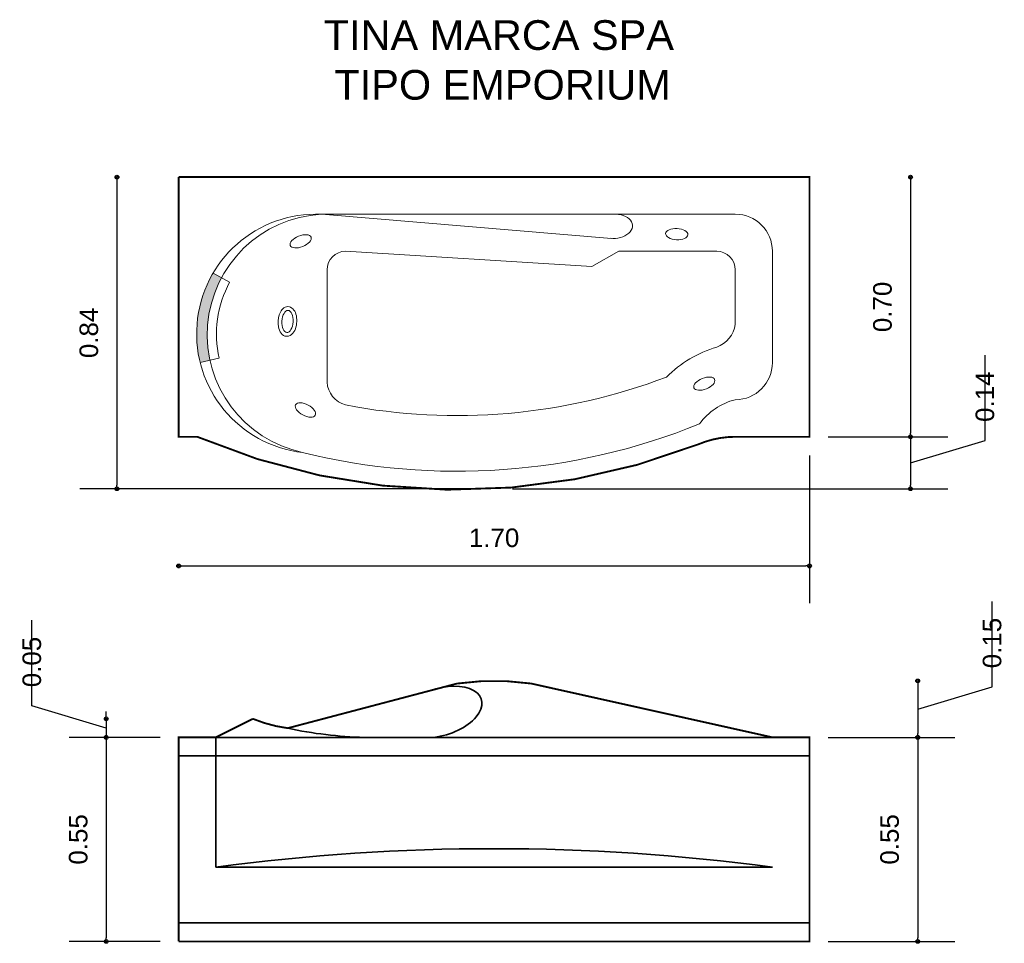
# Model space of a CAD drawing. Extents: x 171.03 to 173.69, y 182.58 to 185.07.
import ezdxf

# ---------------------------------------------------------------- set-up
doc = ezdxf.new("R2010")
doc.units = 0
doc.header["$MEASUREMENT"] = 0
doc.layers.add('CONTORNO', color=170, linetype='Continuous', lineweight=15)
for name, color, linetype, lineweight, plot in [('cotas', 3, 'Continuous', 13, False), ('muebles', 2, 'Continuous', 18, False), ('rotulos', 1, 'Continuous', 25, False), ('TRAZO', 7, 'Continuous', 35, False)]:
    doc.layers.add(name, color=color, linetype=linetype, lineweight=lineweight, plot=plot)
doc.styles.add('cotas', font='ARIAL.TTF')
doc.styles.add('rotulo', font='swissko.ttf')
doc.dimstyles.new('ISO-25', dxfattribs={"dimtxt": 2.4, "dimasz": 1, "dimexe": 1.25, "dimexo": 0.625, "dimtad": 1, "dimrnd": 0.0215, "dimtxsty": 'cotas', "dimblk": 'ORIGIN2', "dimcen": 1, "dimazin": 0, "dimtfac": 1, "dimtmove": 0, "dimatfit": 3, "dimldrblk": 'ORIGIN2', "dimfxl": 0, "dimlwe": 0, "dimarcsym": 0})

# ---------------------------------------------------------------- blocks, each defined once
blk = doc.blocks.new('_Origin2')
at = {"color": 0, "lineweight": -2}
blk.add_line((-0.5, 0), (-1, 0), dxfattribs=at)
for radius in [0.5, 0.25]:
    blk.add_circle((0, 0), radius, dxfattribs=at)
blk = doc.blocks.new('*D7')
at = {"color": 0, "linetype": 'ByBlock'}
for p, q in [((171.0668, 183.2163), (171.0668, 183.4466)), ((171.2673, 183.1562), (171.0668, 183.2163)), ((171.2673, 183.1912), (171.2673, 183.2012)), ((171.2673, 183.1812), (171.2673, 183.1312)), ((171.2673, 183.1812), (171.2673, 183.1312)), ((171.4123, 183.1312), (171.1673, 183.1312)), ((171.2673, 183.1212), (171.2673, 183.1112))]:
    blk.add_line(p, q, dxfattribs=at)
at = {"layer": 'Defpoints', "color": 0, "linetype": 'ByBlock'}
for p in [(171.6623, 183.1812), (171.2673, 183.1312), (171.4623, 183.1312)]:
    blk.add_point(p, dxfattribs=at)
at = {"color": 0, "linetype": 'ByBlock', "xscale": 0.01, "yscale": 0.01, "zscale": 0.01}
for p, rotation in [((171.2673, 183.1812), 270), ((171.2673, 183.1312), 90)]:
    blk.add_blockref('_Origin2', p, dxfattribs=dict(at, rotation=rotation))
at = {"color": 0, "linetype": 'ByBlock', "insert": (171.0668, 183.2663), "char_height": 0.05, "attachment_point": 4, "rotation": 90, "style": 'cotas'}
blk.add_mtext('0.05', dxfattribs=at)
blk = doc.blocks.new('*D5')
at = {"color": 0, "linetype": 'ByBlock'}
for p, q in [((173.6544, 183.2674), (173.6544, 183.4977)), ((173.4538, 183.2734), (173.4538, 183.1412)), ((173.4538, 183.2073), (173.6544, 183.2674)), ((173.2123, 183.1312), (173.5538, 183.1312))]:
    blk.add_line(p, q, dxfattribs=at)
at = {"layer": 'Defpoints', "color": 0, "linetype": 'ByBlock'}
for p in [(172.3123, 183.2834), (173.1623, 183.1312), (173.4538, 183.1312)]:
    blk.add_point(p, dxfattribs=at)
at = {"color": 0, "linetype": 'ByBlock', "xscale": 0.01, "yscale": 0.01, "zscale": 0.01}
for p, rotation in [((173.4538, 183.2834), 90), ((173.4538, 183.1312), 270)]:
    blk.add_blockref('_Origin2', p, dxfattribs=dict(at, rotation=rotation))
at = {"color": 0, "linetype": 'ByBlock', "insert": (173.6544, 183.3174), "char_height": 0.05, "attachment_point": 4, "rotation": 90, "style": 'cotas'}
blk.add_mtext('0.15', dxfattribs=at)
blk = doc.blocks.new('*D8')
at = {"color": 0, "linetype": 'ByBlock'}
for p, q in [((171.2673, 183.1212), (171.2673, 182.5912)), ((171.4123, 182.5812), (171.1673, 182.5812))]:
    blk.add_line(p, q, dxfattribs=at)
at = {"layer": 'Defpoints', "color": 0, "linetype": 'ByBlock'}
for p in [(171.4623, 183.1312), (171.2673, 182.5812), (171.4623, 182.5812)]:
    blk.add_point(p, dxfattribs=at)
at = {"color": 0, "linetype": 'ByBlock', "xscale": 0.01, "yscale": 0.01, "zscale": 0.01}
for p, rotation in [((171.2673, 183.1312), 90), ((171.2673, 182.5812), 270)]:
    blk.add_blockref('_Origin2', p, dxfattribs=dict(at, rotation=rotation))
at = {"color": 0, "linetype": 'ByBlock', "insert": (171.1918, 182.8562), "char_height": 0.05, "attachment_point": 5, "rotation": 90, "style": 'cotas'}
blk.add_mtext('0.55', dxfattribs=at)
blk = doc.blocks.new('*D6')
at = {"color": 0, "linetype": 'ByBlock'}
for p, q in [((173.4538, 183.1212), (173.4538, 182.5912)), ((173.2123, 182.5812), (173.5538, 182.5812))]:
    blk.add_line(p, q, dxfattribs=at)
at = {"layer": 'Defpoints', "color": 0, "linetype": 'ByBlock'}
for p in [(173.1623, 183.1312), (173.1623, 182.5812), (173.4538, 182.5812)]:
    blk.add_point(p, dxfattribs=at)
at = {"color": 0, "linetype": 'ByBlock', "xscale": 0.01, "yscale": 0.01, "zscale": 0.01}
for p, rotation in [((173.4538, 183.1312), 90), ((173.4538, 182.5812), 270)]:
    blk.add_blockref('_Origin2', p, dxfattribs=dict(at, rotation=rotation))
at = {"color": 0, "linetype": 'ByBlock', "insert": (173.3783, 182.8562), "char_height": 0.05, "attachment_point": 5, "rotation": 90, "style": 'cotas'}
blk.add_mtext('0.55', dxfattribs=at)
blk = doc.blocks.new('*D3')
at = {"color": 0, "linetype": 'ByBlock'}
for p, q in [((173.6352, 183.9313), (173.6352, 184.161)), ((173.4347, 183.8712), (173.6352, 183.9313)), ((173.4347, 183.9312), (173.4347, 183.8112)), ((172.3623, 183.8012), (173.5347, 183.8012))]:
    blk.add_line(p, q, dxfattribs=at)
at = {"layer": 'Defpoints', "color": 0, "linetype": 'ByBlock'}
for p in [(173.1623, 183.9412), (172.3123, 183.8012), (173.4347, 183.8012)]:
    blk.add_point(p, dxfattribs=at)
at = {"color": 0, "linetype": 'ByBlock', "xscale": 0.01, "yscale": 0.01, "zscale": 0.01}
for p, rotation in [((173.4347, 183.9412), 90), ((173.4347, 183.8012), 270)]:
    blk.add_blockref('_Origin2', p, dxfattribs=dict(at, rotation=rotation))
at = {"color": 0, "linetype": 'ByBlock', "insert": (173.6352, 183.9813), "char_height": 0.05, "attachment_point": 4, "rotation": 90, "style": 'cotas'}
blk.add_mtext('0.14', dxfattribs=at)
blk = doc.blocks.new('*D1')
at = {"color": 0, "linetype": 'ByBlock'}
for p, q in [((173.1623, 183.8912), (173.1623, 183.4931)), ((171.4723, 183.5931), (173.1523, 183.5931))]:
    blk.add_line(p, q, dxfattribs=at)
at = {"layer": 'Defpoints', "color": 0, "linetype": 'ByBlock'}
for p in [(171.4623, 183.9412), (173.1623, 183.9412), (173.1623, 183.5931)]:
    blk.add_point(p, dxfattribs=at)
at = {"color": 0, "linetype": 'ByBlock', "xscale": 0.01, "yscale": 0.01, "zscale": 0.01, "rotation": 180}
blk.add_blockref('_Origin2', (171.4623, 183.5931), dxfattribs=at)
at = {"color": 0, "linetype": 'ByBlock', "xscale": 0.01, "yscale": 0.01, "zscale": 0.01}
blk.add_blockref('_Origin2', (173.1623, 183.5931), dxfattribs=at)
at = {"color": 0, "linetype": 'ByBlock', "insert": (172.3123, 183.6687), "char_height": 0.05, "attachment_point": 5, "style": 'cotas'}
blk.add_mtext('1.70', dxfattribs=at)
blk = doc.blocks.new('*D4')
at = {"color": 0, "linetype": 'ByBlock'}
for p, q in [((171.2961, 184.6312), (171.2961, 183.8112)), ((172.2623, 183.8012), (171.1961, 183.8012))]:
    blk.add_line(p, q, dxfattribs=at)
at = {"layer": 'Defpoints', "color": 0, "linetype": 'ByBlock'}
for p in [(171.4623, 184.6412), (171.2961, 183.8012), (172.3123, 183.8012)]:
    blk.add_point(p, dxfattribs=at)
at = {"color": 0, "linetype": 'ByBlock', "xscale": 0.01, "yscale": 0.01, "zscale": 0.01}
for p, rotation in [((171.2961, 184.6412), 90), ((171.2961, 183.8012), 270)]:
    blk.add_blockref('_Origin2', p, dxfattribs=dict(at, rotation=rotation))
at = {"color": 0, "linetype": 'ByBlock', "insert": (171.2205, 184.2212), "char_height": 0.05, "attachment_point": 5, "rotation": 90, "style": 'cotas'}
blk.add_mtext('0.84', dxfattribs=at)
blk = doc.blocks.new('*D2')
at = {"color": 0, "linetype": 'ByBlock'}
for p, q in [((173.4347, 184.6312), (173.4347, 183.9512)), ((173.2123, 183.9412), (173.5347, 183.9412))]:
    blk.add_line(p, q, dxfattribs=at)
at = {"layer": 'Defpoints', "color": 0, "linetype": 'ByBlock'}
for p in [(173.1623, 184.6412), (173.1623, 183.9412), (173.4347, 183.9412)]:
    blk.add_point(p, dxfattribs=at)
at = {"color": 0, "linetype": 'ByBlock', "xscale": 0.01, "yscale": 0.01, "zscale": 0.01}
for p, rotation in [((173.4347, 184.6412), 90), ((173.4347, 183.9412), 270)]:
    blk.add_blockref('_Origin2', p, dxfattribs=dict(at, rotation=rotation))
at = {"color": 0, "linetype": 'ByBlock', "insert": (173.3591, 184.2912), "char_height": 0.05, "attachment_point": 5, "rotation": 90, "style": 'cotas'}
blk.add_mtext('0.70', dxfattribs=at)

msp = doc.modelspace()

# ---------------------------------------------------------------- hatches: boundary and pattern name
at = {"layer": 'muebles'}
msp.add_hatch(color=256, dxfattribs=at).paths.add_polyline_path([(171.5776, 184.3698), (171.5551, 184.3818, 0.195603), (171.5203, 184.1416), (171.5466, 184.1474, -0.178376)])

# ---------------------------------------------------------------- linework, layer by layer
at = {"layer": 'CONTORNO', "const_width": 0.005}
for points in [[(171.4623, 184.6412), (173.1623, 184.6412), (173.1623, 183.9412), (172.9623, 183.9412, 0.100956), (172.8623, 183.9208, -0.196143), (171.5123, 183.9412), (171.4623, 183.9412), (171.4623, 184.6412)], [(171.4623, 182.5812), (173.1623, 182.5812), (173.1623, 183.1312), (173.0623, 183.1312), (172.4123, 183.2762, 0.072691), (172.2123, 183.2762), (171.7564, 183.156, -0.066703), (171.6623, 183.1812), (171.5623, 183.1312), (171.4623, 183.1312), (171.4623, 182.5812)]]:
    msp.add_lwpolyline(points, format="xyb", dxfattribs=at)
at = {"layer": 'muebles'}
for p, q in [((171.833, 184.5412), (172.9623, 184.5412)), ((171.8472, 184.5408), (172.6285, 184.4758)), ((172.5753, 184.4002), (171.9123, 184.4412)), ((172.6483, 184.4412), (172.5753, 184.4002)), ((172.6483, 184.4412), (172.9123, 184.4412)), ((173.0623, 184.1412), (173.0623, 184.4412)), ((171.5996, 184.358), (171.5551, 184.3818)), ((171.8623, 184.0887), (171.8623, 184.3912)), ((172.9623, 184.244), (172.9623, 184.3912)), ((171.571, 184.1528), (171.5203, 184.1416))]:
    msp.add_line(p, q, dxfattribs=at)
for centre, radius, start, end in [((171.833, 184.219), 0.3222, 87.484, 263.4774), ((171.8639, 184.2165), 0.3247, 92.946, 258.0155), ((172.9623, 184.4412), 0.1, 0, 90), ((171.9123, 184.3912), 0.05, 90, 180), ((172.9123, 184.3912), 0.05, 0, 90), ((171.8639, 184.2165), 0.2997, 151.8379, 192.2761), ((172.886, 184.2555), 0.0772, 289.925, 351.4354), ((173.0042, 183.8749), 0.3214, 106.6117, 135.0114), ((172.9623, 184.1412), 0.1, 270, 0), ((171.9298, 184.0923), 0.0676, 183.001, 254.9792), ((172.2123, 185.5854), 1.5871, 259.1041, 290.8379), ((173.0042, 183.8749), 0.1714, 104.1442, 143.9071), ((172.2123, 185.5854), 1.7371, 256.1488, 292.0942)]:
    msp.add_arc(centre, radius, start, end, dxfattribs=at)
msp.add_ellipse((172.6353, 184.5085), major_axis=(0.05, 0.0027), ratio=0.653431, start_param=4.468592, end_param=7.853982, dxfattribs=at)
for centre, major_axis in [((171.7911, 184.468), (-0.0279, -0.0112)), ((172.8045, 184.4874), (-0.03, 0.0017)), ((171.7556, 184.252), (-0.0017, -0.03)), ((172.8787, 184.0844), (-0.0279, -0.0112)), ((171.804, 184.0134), (-0.0265, 0.0142))]:
    msp.add_ellipse(centre, major_axis=major_axis, ratio=0.499229, dxfattribs=at)
msp.add_open_spline([(171.7534, 184.212), (171.7602, 184.2116), (171.7662, 184.2154), (171.774, 184.2247), (171.7767, 184.2305), (171.7818, 184.2496), (171.7815, 184.2646), (171.7729, 184.2853), (171.7635, 184.294), (171.7424, 184.2892), (171.7368, 184.2798), (171.7304, 184.2597), (171.7296, 184.2479), (171.7339, 184.2253), (171.7404, 184.2127), (171.7534, 184.212)], degree=3, knots=[0, 0, 0, 0, 0.584394, 0.584394, 1.168788, 1.168788, 2.337576, 2.337576, 3.282962, 3.282962, 4.228347, 4.228347, 5.173733, 5.173733, 6.283185, 6.283185, 6.283185, 6.283185], dxfattribs=at)
at = {"layer": 'TRAZO'}
for p, q in [((171.5623, 182.7812), (171.5623, 183.1312)), ((171.5623, 183.1312), (173.0623, 183.1312)), ((171.4623, 183.0812), (173.1623, 183.0812)), ((171.5623, 182.7812), (173.0623, 182.7812)), ((171.4623, 182.6312), (173.1623, 182.6312))]:
    msp.add_line(p, q, dxfattribs=at)
for centre, radius, start, end in [((171.9873, 184.2062), 1.0753, 257.5984, 268.6678), ((172.3123, 177.1812), 5.65, 82.3719, 97.6281)]:
    msp.add_arc(centre, radius, start, end, dxfattribs=at)
msp.add_ellipse((172.1672, 183.1994), major_axis=(0.1111, 0.034), ratio=0.546117, start_param=4.396589, end_param=7.94634, dxfattribs=at)

# ---------------------------------------------------------------- texts
at = {"layer": 'rotulos', "style": 'rotulo'}
for s, p in [('TINA MARCA SPA', (171.8532, 184.9839)), ('TIPO EMPORIUM', (171.8819, 184.8498))]:
    msp.add_text(s, height=0.08, dxfattribs=at).set_placement(p)

# ---------------------------------------------------------------- dimensions: what is measured, and where the dimension line sits
at = {"layer": 'cotas'}
for base, p1, p2, picture, middle in [((171.2961, 183.8012), (171.4623, 184.6412), (172.3123, 183.8012), '*D4', (171.2205, 184.2212)), ((173.4347, 183.9412), (173.1623, 184.6412), (173.1623, 183.9412), '*D2', (173.3591, 184.2912)), ((173.4347, 183.8012), (173.1623, 183.9412), (172.3123, 183.8012), '*D3', (173.6352, 183.9813)), ((173.4538, 183.1312), (172.3123, 183.2834), (173.1623, 183.1312), '*D5', (173.6544, 183.3174)), ((171.2673, 183.1312), (171.6623, 183.1812), (171.4623, 183.1312), '*D7', (171.0668, 183.2663)), ((171.2673, 182.5812), (171.4623, 183.1312), (171.4623, 182.5812), '*D8', (171.1918, 182.8562)), ((173.4538, 182.5812), (173.1623, 183.1312), (173.1623, 182.5812), '*D6', (173.3783, 182.8562))]:
    dim = msp.add_linear_dim(base=base, p1=p1, p2=p2, angle=90, dimstyle='ISO-25', override={"dimtxt": 0.05, "dimasz": 0.01, "dimexe": 0.1, "dimexo": 0.05, "dimgap": 0.05, "dimrnd": 0.0005, "dimzin": 1, "dimblk1": 'Origin2', "dimblk2": 'Origin2', "dimsah": 1, "dimse1": 1, "dimtmove": 1}, dxfattribs=at)
    dim.commit()
    dim.dimension.update_dxf_attribs({"geometry": picture, "text_midpoint": middle})
dim = msp.add_linear_dim(base=(173.1623, 183.5931), p1=(171.4623, 183.9412), p2=(173.1623, 183.9412), dimstyle='ISO-25', override={"dimtxt": 0.05, "dimasz": 0.01, "dimexe": 0.1, "dimexo": 0.05, "dimgap": 0.05, "dimrnd": 0.0005, "dimzin": 1, "dimblk1": 'Origin2', "dimblk2": 'Origin2', "dimsah": 1, "dimse1": 1, "dimtmove": 1}, dxfattribs=at)
dim.commit()
dim.dimension.update_dxf_attribs({"geometry": '*D1', "text_midpoint": (172.3123, 183.6687)})

doc.saveas('drawing.dxf')
